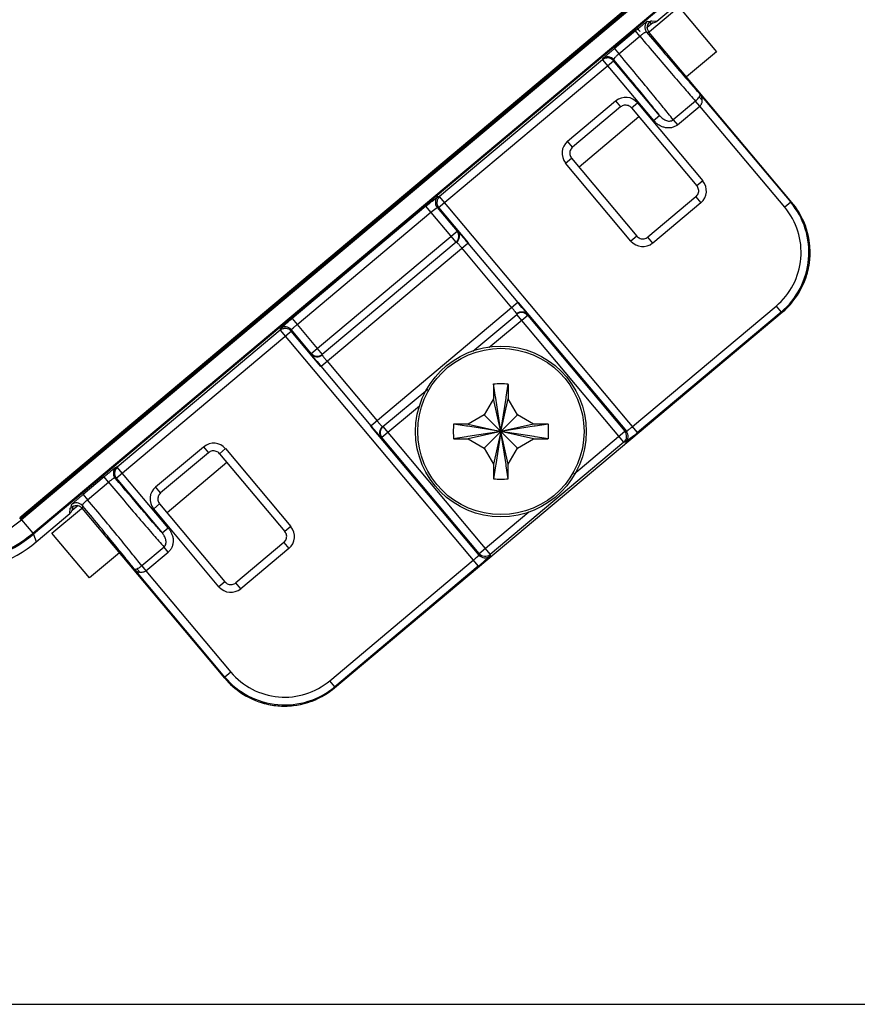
# Model space of a CAD drawing. Header units: inches. Extents: x 0 to 22, y 0 to 17.
# Tile 22 of 26: x 12.2 to 13.3, y 9.9 to 11.1. Entities that reach past the tile are written whole.
import ezdxf

# ---------------------------------------------------------------- set-up
doc = ezdxf.new("R2010")
doc.units = ezdxf.units.IN
doc.header["$LTSCALE"] = 1.21
doc.header["$MEASUREMENT"] = 0
doc.layers.get('0').update_dxf_attribs({"linetype": 'CONTINUOUS'})
doc.layers.add('DIMENSIONS', color=7, linetype='CONTINUOUS')
doc.styles.get("Standard").update_dxf_attribs({"font": 'txt', "width": 0.8})
doc.dimstyles.new('DIMSTYLE_1', dxfattribs={"dimtxt": 0.125, "dimasz": 0.18, "dimexe": 0.18, "dimexo": 0.0625, "dimgap": 0.09, "dimtad": 0, "dimtih": 1, "dimtoh": 1, "dimdec": 3, "dimzin": 4, "dimdsep": 46, "dimtxsty": 'STANDARD', "dimblk": '_FILLED', "dimblk1": '_FILLED', "dimblk2": '_FILLED', "dimcen": 0.09, "dimadec": 0, "dimazin": 0, "dimtp": 0.01, "dimtm": 0.01, "dimtfac": 1, "dimtdec": 3, "dimtofl": 0, "dimtmove": 0, "dimatfit": 3, "dimldrblk": '_FILLED', "dimfxl": 1, "dimtolj": 1, "dimtzin": 4, "dimarcsym": 0})

# ---------------------------------------------------------------- blocks, each defined once
blk = doc.blocks.new('_FILLED')
at = {"color": 0, "linetype": 'BYBLOCK'}
blk.add_solid([(0, 0), (-1, 0.1736), (-1, -0.1736)], dxfattribs=at)
blk = doc.blocks.new('*D6')
at = {"layer": 'DIMENSIONS', "color": 2, "linetype": 'CONTINUOUS'}
for p, q in [((11.3282, 13.3079), (14.8747, 13.308)), ((14.7497, 13.308), (14.7497, 11.7052)), ((14.7498, 9.8524), (14.7497, 11.4552)), ((11.3283, 9.8524), (14.8748, 9.8524))]:
    blk.add_line(p, q, dxfattribs=at)
at = {"layer": 'DIMENSIONS', "color": 2, "linetype": 'CONTINUOUS', "xscale": 0.18, "yscale": 0.18, "zscale": 0.18}
for p, rotation in [((14.7497, 13.308), 90), ((14.7498, 9.8524), 270.0028780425)]:
    blk.add_blockref('_FILLED', p, dxfattribs=dict(at, rotation=rotation))
at = {"layer": 'DIMENSIONS', "color": 2, "linetype": 'CONTINUOUS', "insert": (14.7498, 11.6427), "char_height": 0.125, "width": 1.325, "attachment_point": 2, "line_spacing_factor": 0.9}
blk.add_mtext('3.456{\\Ftxt.shx;\\W1.000000;\\H0.125000; }[87.77]', dxfattribs=at)

msp = doc.modelspace()

# ---------------------------------------------------------------- linework, layer by layer
at = {"color": 7, "linetype": 'CONTINUOUS'}
for p, q in [((13.1615, 11.2621), (12.2254, 10.4765)), ((12.226, 10.4758), (13.1622, 11.2614)), ((13.1633, 11.26), (12.2271, 10.4744)), ((13.1638, 11.2594), (12.2276, 10.4739)), ((12.2421, 10.4566), (13.1783, 11.2422)), ((12.2425, 10.4561), (13.1787, 11.2417)), ((13.1792, 11.2411), (12.243, 10.4555)), ((13.0333, 11.1002), (13.0711, 11.1319)), ((13.0711, 11.1319), (13.1193, 11.0744)), ((13.1193, 11.0744), (13.0809, 11.0422)), ((13.0198, 10.991), (12.943, 10.9265)), ((12.4913, 10.5474), (12.4144, 10.4829)), ((12.2667, 10.4569), (12.3045, 10.4886)), ((12.2276, 10.4739), (12.2254, 10.4765)), ((12.2425, 10.4561), (12.2421, 10.4566)), ((12.2427, 10.4559), (12.2425, 10.4561)), ((12.243, 10.4556), (12.2425, 10.4561)), ((12.315, 10.3995), (12.2667, 10.4569)), ((12.3534, 10.4317), (12.315, 10.3995))]:
    msp.add_line(p, q, dxfattribs=at)
at = {"color": 6, "linetype": 'CONTINUOUS'}
for p, q in [((13.0426, 11.1136), (13.1891, 11.2365)), ((13.0214, 11.1002), (13.0172, 11.1052)), ((13.0378, 11.1114), (13.0306, 11.1054)), ((13.0306, 11.1055), (13.0312, 11.109)), ((13.031, 11.1029), (13.0306, 11.1055)), ((13.0309, 11.1136), (13.0345, 11.1133)), ((13.0353, 11.1113), (13.0327, 11.1115)), ((13.0333, 11.1123), (13.034, 11.113)), ((13.0335, 11.1125), (13.0338, 11.1127)), ((13.0338, 11.1127), (13.034, 11.1129)), ((13.034, 11.113), (13.0345, 11.1133)), ((13.0345, 11.1133), (13.0341, 11.113)), ((13.0341, 11.113), (13.0345, 11.1133)), ((13.0345, 11.1133), (13.0351, 11.1138)), ((13.0345, 11.1133), (13.0347, 11.1134)), ((13.0351, 11.1138), (13.0355, 11.1141)), ((13.0357, 11.1142), (13.0426, 11.1136)), ((13.0153, 11.101), (12.9886, 11.0786)), ((12.9942, 11.0718), (13.021, 11.0943)), ((13.021, 11.0943), (13.0153, 11.101)), ((13.0329, 11.0992), (13.0296, 11.0995)), ((13.216, 10.8811), (13.0329, 11.0992)), ((12.9886, 11.0786), (12.9942, 11.0718)), ((12.9735, 11.0654), (12.9733, 11.0641)), ((12.9855, 11.0646), (12.9832, 11.0658)), ((12.9959, 11.0698), (12.9942, 11.0718)), ((12.7629, 10.8744), (12.9874, 11.0629)), ((12.9733, 11.0641), (12.7641, 10.8885)), ((12.9733, 11.0641), (13.0386, 10.9863)), ((12.9874, 11.0629), (12.9855, 11.0646)), ((12.9874, 11.0629), (12.9875, 11.0642)), ((13.0463, 10.9927), (12.9874, 11.0629)), ((12.9882, 11.0635), (12.9875, 11.0642)), ((13.0981, 11.02), (13.2145, 10.8812)), ((12.9283, 10.9595), (12.9898, 11.0112)), ((12.9963, 11.0035), (12.9347, 10.9518)), ((12.9898, 11.0112), (12.9963, 11.0035)), ((13.0103, 11.0023), (13.018, 11.0087)), ((13.0103, 11.0023), (13.0941, 10.9024)), ((13.018, 11.0087), (13.1018, 10.9088)), ((13.0923, 11.0111), (13.0638, 10.9871)), ((13.0693, 10.9806), (13.0979, 11.0047)), ((13.0979, 11.0046), (13.0923, 11.0111)), ((13.2069, 10.8748), (13.0979, 11.0047)), ((13.0386, 10.9863), (13.0463, 10.9927)), ((13.0638, 10.9871), (13.0693, 10.9806)), ((12.9347, 10.9518), (12.9283, 10.9595)), ((12.9258, 10.9313), (12.9335, 10.9378)), ((13.0096, 10.8315), (12.9258, 10.9313)), ((12.9335, 10.9378), (13.0173, 10.8379)), ((13.1018, 10.9088), (13.0941, 10.9024)), ((12.7545, 10.8827), (12.7621, 10.8887)), ((12.7621, 10.8887), (12.7641, 10.8885)), ((12.7641, 10.8885), (12.7623, 10.8866)), ((13.0181, 10.5859), (12.7641, 10.8885)), ((13.0929, 10.8883), (13.0314, 10.8367)), ((13.0929, 10.8883), (13.0993, 10.8807)), ((12.7466, 10.8761), (12.575, 10.7321)), ((12.7852, 10.8301), (12.7466, 10.8761)), ((13.0993, 10.8807), (13.0378, 10.829)), ((13.2145, 10.8812), (13.2069, 10.8748)), ((12.5814, 10.7244), (12.753, 10.8684)), ((12.753, 10.8684), (12.7597, 10.8738)), ((12.7597, 10.8738), (12.7609, 10.8746)), ((12.7629, 10.8744), (12.7609, 10.8746)), ((12.7609, 10.8746), (12.7865, 10.8441)), ((12.7629, 10.8744), (12.8007, 10.8293)), ((12.5995, 10.6873), (12.7865, 10.8441)), ((13.0173, 10.8379), (13.0096, 10.8315)), ((12.612, 10.671), (12.8003, 10.829)), ((12.7852, 10.8301), (12.6136, 10.686)), ((12.8003, 10.829), (12.8645, 10.7525)), ((13.0378, 10.829), (13.0314, 10.8367)), ((12.8569, 10.746), (12.7927, 10.8226)), ((12.8645, 10.7525), (12.6762, 10.5945)), ((12.8649, 10.7528), (13.0038, 10.5874)), ((12.6294, 10.2583), (13.2037, 10.7402)), ((12.8069, 10.6904), (12.863, 10.7374)), ((13.0006, 10.5734), (12.863, 10.7374)), ((12.8711, 10.7445), (12.8771, 10.7369)), ((13.0117, 10.5935), (13.1958, 10.748)), ((13.2022, 10.7404), (13.0181, 10.5859)), ((13.1958, 10.748), (13.2022, 10.7404)), ((12.575, 10.7321), (12.6136, 10.686)), ((12.8771, 10.7362), (12.8274, 10.6945)), ((12.8771, 10.7362), (13.0018, 10.5875)), ((12.3492, 10.5273), (12.5738, 10.7157)), ((12.5597, 10.717), (12.3505, 10.5414)), ((12.5597, 10.717), (12.5599, 10.719)), ((12.5597, 10.717), (12.8137, 10.4143)), ((12.5738, 10.7157), (12.5718, 10.7175)), ((12.5739, 10.7177), (12.5738, 10.7157)), ((12.6116, 10.6706), (12.5738, 10.7157)), ((12.5995, 10.6873), (12.5739, 10.7177)), ((12.6054, 10.6789), (12.5994, 10.6865)), ((12.6197, 10.6774), (12.6839, 10.6009)), ((12.6762, 10.5945), (12.612, 10.671)), ((12.8359, 10.6313), (12.8332, 10.6482)), ((12.8496, 10.6313), (12.8522, 10.6481)), ((12.6913, 10.5934), (12.7489, 10.6417)), ((12.8332, 10.6475), (12.8332, 10.6292)), ((12.8522, 10.6475), (12.8522, 10.6292)), ((12.8332, 10.6292), (12.8213, 10.6086)), ((12.8427, 10.5872), (12.8332, 10.6292)), ((12.8361, 10.6298), (12.8359, 10.6313)), ((12.8427, 10.5872), (12.8361, 10.6298)), ((12.8427, 10.5872), (12.8494, 10.6298)), ((12.8427, 10.5872), (12.8522, 10.6292)), ((12.8494, 10.6298), (12.8496, 10.6313)), ((12.8641, 10.6086), (12.8522, 10.6292)), ((12.7384, 10.6198), (12.6901, 10.5793)), ((12.8213, 10.6086), (12.8007, 10.5967)), ((12.8427, 10.5872), (12.8213, 10.6086)), ((12.8641, 10.6086), (12.8427, 10.5872)), ((12.8847, 10.5967), (12.8641, 10.6086)), ((12.8147, 10.4287), (12.6758, 10.5941)), ((12.6913, 10.5934), (12.8289, 10.4294)), ((12.7987, 10.5941), (12.7819, 10.5967)), ((12.8007, 10.5967), (12.7825, 10.5967)), ((12.8002, 10.5939), (12.7987, 10.5941)), ((12.8427, 10.5872), (12.8002, 10.5939)), ((12.8427, 10.5872), (12.8002, 10.5806)), ((12.8007, 10.5967), (12.8427, 10.5872)), ((12.8427, 10.5872), (12.8007, 10.5777)), ((12.8427, 10.5872), (12.8213, 10.5658)), ((12.8427, 10.5872), (12.8332, 10.5452)), ((12.8427, 10.5872), (12.8361, 10.5447)), ((12.8847, 10.5967), (12.8427, 10.5872)), ((12.8853, 10.5939), (12.8427, 10.5872)), ((12.8847, 10.5777), (12.8427, 10.5872)), ((12.8853, 10.5806), (12.8427, 10.5872)), ((12.8641, 10.5658), (12.8427, 10.5872)), ((12.8522, 10.5452), (12.8427, 10.5872)), ((12.8494, 10.5447), (12.8427, 10.5872)), ((12.903, 10.5967), (12.8847, 10.5967)), ((12.8867, 10.5941), (12.8853, 10.5939)), ((12.9036, 10.5967), (12.8867, 10.5941)), ((12.9362, 10.5325), (13.0018, 10.5875)), ((13.0018, 10.5875), (13.0038, 10.5874)), ((12.8148, 10.4306), (12.6901, 10.5793)), ((12.7987, 10.5804), (12.7817, 10.5777)), ((12.7825, 10.5777), (12.8007, 10.5777)), ((12.8002, 10.5806), (12.7987, 10.5804)), ((12.8007, 10.5777), (12.8213, 10.5658)), ((13.0006, 10.5734), (12.8289, 10.4294)), ((12.8641, 10.5658), (12.8847, 10.5777)), ((12.8847, 10.5777), (12.903, 10.5777)), ((12.8867, 10.5804), (12.8853, 10.5806)), ((12.9037, 10.5777), (12.8867, 10.5804)), ((13.0025, 10.5733), (13.0006, 10.5734)), ((13.0102, 10.5793), (13.0025, 10.5733)), ((12.3997, 10.516), (12.4613, 10.5676)), ((12.4677, 10.56), (12.4061, 10.5083)), ((12.4613, 10.5676), (12.4677, 10.56)), ((12.4818, 10.5587), (12.4894, 10.5652)), ((12.4894, 10.5652), (12.5732, 10.4653)), ((12.8213, 10.5658), (12.8332, 10.5452)), ((12.8522, 10.5452), (12.8641, 10.5658)), ((12.4818, 10.5587), (12.5656, 10.4589)), ((12.3505, 10.5414), (12.3487, 10.5395)), ((12.3505, 10.5414), (12.3491, 10.5415)), ((12.4158, 10.4636), (12.3505, 10.5414)), ((12.8332, 10.5452), (12.8332, 10.527)), ((12.8359, 10.5432), (12.8333, 10.5264)), ((12.8361, 10.5447), (12.8359, 10.5432)), ((12.8496, 10.5433), (12.8494, 10.5447)), ((12.8522, 10.5264), (12.8496, 10.5433)), ((12.8522, 10.527), (12.8522, 10.5452)), ((12.3336, 10.5289), (12.3068, 10.5065)), ((12.3125, 10.4997), (12.3392, 10.5222)), ((12.3392, 10.5222), (12.3336, 10.5289)), ((12.3392, 10.5222), (12.3409, 10.5202)), ((12.3479, 10.5274), (12.3492, 10.5273)), ((12.3485, 10.5267), (12.3479, 10.5274)), ((12.3492, 10.5273), (12.4081, 10.4572)), ((12.4061, 10.5083), (12.3997, 10.516)), ((12.3068, 10.5065), (12.3125, 10.4997)), ((12.2897, 10.4818), (12.2903, 10.4887)), ((12.2903, 10.4887), (12.2914, 10.4897)), ((12.2912, 10.4896), (12.2917, 10.49)), ((12.2914, 10.4897), (12.2917, 10.4933)), ((12.2914, 10.4897), (12.2917, 10.49)), ((12.3002, 10.4924), (12.2925, 10.486)), ((12.2934, 10.4912), (12.2932, 10.4886)), ((12.3058, 10.4921), (12.3055, 10.4888)), ((12.4885, 10.2707), (12.3055, 10.4888)), ((12.3973, 10.4878), (12.4049, 10.4942)), ((12.481, 10.3879), (12.3973, 10.4878)), ((12.4049, 10.4942), (12.4887, 10.3944)), ((12.8148, 10.4306), (12.8786, 10.4841)), ((12.2276, 10.4739), (12.2421, 10.4566)), ((12.2466, 10.4456), (12.2897, 10.4818)), ((12.2897, 10.4818), (12.2914, 10.4837)), ((12.4081, 10.4572), (12.4158, 10.4636)), ((12.5732, 10.4653), (12.5656, 10.4589)), ((12.2429, 10.4556), (12.2402, 10.4533)), ((12.2431, 10.4555), (12.2466, 10.4456)), ((12.4106, 10.439), (12.382, 10.415)), ((12.416, 10.4325), (12.4106, 10.439)), ((12.5644, 10.4448), (12.5028, 10.3931)), ((12.5708, 10.4371), (12.5092, 10.3855)), ((12.5644, 10.4448), (12.5708, 10.4371)), ((12.3874, 10.4084), (12.416, 10.4325)), ((12.6231, 10.2675), (12.8072, 10.422)), ((12.8147, 10.4287), (12.8148, 10.4306)), ((12.8289, 10.4294), (12.8288, 10.4274)), ((12.4887, 10.2721), (12.3723, 10.4109)), ((12.382, 10.415), (12.3874, 10.4084)), ((12.3874, 10.4084), (12.4963, 10.2786)), ((12.8137, 10.4143), (12.6295, 10.2598)), ((12.4887, 10.3944), (12.481, 10.3879)), ((12.5092, 10.3855), (12.5028, 10.3931)), ((12.4963, 10.2786), (12.4887, 10.2721)), ((12.6295, 10.2598), (12.6231, 10.2675))]:
    msp.add_line(p, q, dxfattribs=at)
msp.add_lwpolyline([(13.0312, 11.109), (13.0324, 11.1112), (13.0335, 11.1125)], dxfattribs=at)
for radius in [0.1095, 0.1067]:
    msp.add_circle((12.8427, 10.5872), radius, dxfattribs=at)
for centre, radius, start, end in [((13.0373, 11.106), 0.01, 130.0192, 219.9835), ((13.0406, 11.1057), 0.01, 195.9035, 219.9818), ((13.0362, 11.1212), 0.00997, 258.7875, 280.6157), ((13.0294, 11.1218), 0.00988, 300.8756, 309.9454), ((12.9799, 11.0578), 0.01, 40.0203, 129.9855), ((13.0029, 10.996), 0.0198, 40.0113, 129.9174), ((12.941, 10.9444), 0.0198, 130.0098, 219.9433), ((13.0866, 10.8958), 0.0198, 310.0098, 39.9433), ((12.7686, 10.881), 0.01, 130.0203, 219.9855), ((13.4197, 10.0741), 1.047, 129.4417, 130.0059), ((13.1379, 10.817), 0.1, 310, 40.0027), ((13.1394, 10.8168), 0.1, 309.9971, 40.0057), ((13.139, 10.8166), 0.1005, 23.3699, 39.9588), ((13.1379, 10.817), 0.09, 309.9967, 40.0062), ((13.1399, 10.817), 0.0995, 18.0354, 23.3577), ((12.7788, 10.8377), 0.01, 310.0191, 39.9835), ((12.7795, 10.8377), 0.01, 310.0171, 39.9824), ((11.9811, 10.1417), 1.0694, 39.9953, 40.3936), ((13.0247, 10.8442), 0.0198, 220.0113, 309.9174), ((13.1397, 10.8169), 0.0997, 0.4096, 6.5652), ((13.1389, 10.8169), 0.1005, 349.6109, 0.4067), ((13.1397, 10.8167), 0.0997, 343.4519, 349.6079), ((13.139, 10.8171), 0.1005, 310.0439, 326.639), ((13.1399, 10.8166), 0.0994, 326.6513, 331.9714), ((12.0588, 10.0762), 1.0519, 39.4426, 40.0042), ((12.8695, 10.7305), 0.01, 40.0172, 129.9824), ((12.8694, 10.7297), 0.01, 40.0192, 129.9834), ((13.2574, 9.9186), 1.0619, 129.9935, 130.3947), ((12.5659, 10.7095), 0.00974, 124.2033, 129.9622), ((12.5663, 10.7113), 0.01, 40.0203, 129.9855), ((12.6071, 10.6929), 0.01, 220.0171, 309.9824), ((12.6072, 10.6937), 0.01, 220.0192, 309.9835), ((13.4191, 11.3482), 1.0536, 219.4435, 220.0042), ((12.8427, 10.3463), 0.3019, 88.2046, 91.7981), ((13.4968, 11.2829), 1.0711, 219.9953, 220.393), ((12.697, 10.5858), 0.01, 130.0171, 219.9824), ((12.6978, 10.5857), 0.01, 130.0192, 219.9834), ((13.0845, 10.5872), 0.3028, 178.2055, 181.7972), ((12.601, 10.5872), 0.3028, 358.2055, 1.7972), ((12.9941, 10.5811), 0.01, 310.0192, 39.9834), ((12.9961, 10.5809), 0.01, 310.0172, 39.9824), ((12.343, 11.3903), 1.0501, 309.4426, 310.0051), ((12.4743, 10.5524), 0.0198, 40.0098, 129.9433), ((12.3555, 10.5339), 0.01, 130.0192, 219.9835), ((12.3569, 10.5337), 0.00999, 145.0352, 220.0136), ((12.8427, 10.8281), 0.3019, 268.2044, 271.7983), ((12.4124, 10.5008), 0.0198, 130.0098, 219.9433), ((12.2981, 10.4857), 0.01, 40.0192, 129.9835), ((12.2833, 10.4894), 0.01, 347.3189, 354.9651), ((12.2978, 10.4824), 0.01, 39.9896, 64.0668), ((12.1338, 10.5857), 0.146, 270.0068, 309.9944), ((12.5581, 10.4523), 0.0198, 310.0098, 39.9433), ((12.1338, 10.5857), 0.1686, 270.0073, 309.996), ((12.1338, 10.5856), 0.17, 269.9993, 310.0065), ((12.1374, 10.5758), 0.17, 269.9994, 310.0033), ((12.8223, 10.4351), 0.01, 220.0171, 309.9824), ((12.8225, 10.4371), 0.01, 220.0192, 309.9834), ((12.1342, 11.2243), 1.0572, 309.9928, 310.3989), ((12.4962, 10.4007), 0.0198, 220.0098, 309.9433), ((12.5655, 10.3353), 0.1005, 220.0437, 236.6338), ((12.5651, 10.3349), 0.1, 219.9968, 310.0056), ((12.5653, 10.3364), 0.1, 220, 310.0027), ((12.5653, 10.3364), 0.09, 219.9972, 310.0055), ((12.5649, 10.3354), 0.1005, 293.3593, 309.9587), ((12.5649, 10.3345), 0.0995, 236.6461, 241.9676), ((12.565, 10.3346), 0.0997, 253.4428, 259.601), ((12.5652, 10.3354), 0.1005, 259.6039, 270.3883), ((12.5652, 10.3346), 0.0997, 270.3913, 276.5502), ((12.5653, 10.3344), 0.0994, 288.0213, 293.347)]:
    msp.add_arc(centre, radius, start, end, dxfattribs=at)
for points, knots in [([(13.0153, 11.101), (13.0163, 11.1019), (13.0183, 11.1035), (13.0211, 11.1058), (13.0234, 11.1077), (13.025, 11.109), (13.0261, 11.11), (13.0272, 11.1108), (13.0281, 11.1115), (13.0289, 11.1121), (13.0295, 11.1127), (13.03, 11.113), (13.0303, 11.1132), (13.0305, 11.1134), (13.0306, 11.1135), (13.0307, 11.1136), (13.0308, 11.1136), (13.0309, 11.1136), (13.0309, 11.1136)], [0, 0, 0, 0, 0.19342, 0.38012, 0.551923, 0.630252, 0.702555, 0.768141, 0.826467, 0.877024, 0.919303, 0.952859, 0.966309, 0.977528, 0.986505, 0.993235, 0.997719, 1, 1, 1, 1]), ([(13.031, 11.1029), (13.0308, 11.1036), (13.0306, 11.105), (13.0306, 11.1064), (13.0307, 11.1071)], [0, 0, 0, 0, 0.507534, 1, 1, 1, 1]), ([(13.0307, 11.1071), (13.0308, 11.1078), (13.0311, 11.1088), (13.0317, 11.1101), (13.0322, 11.111), (13.0328, 11.1117), (13.0331, 11.1121), (13.0333, 11.1123)], [0, 0, 0, 0, 0.335233, 0.550877, 0.730049, 0.877099, 1, 1, 1, 1]), ([(13.038, 11.1114), (13.0389, 11.1116), (13.0405, 11.1121), (13.042, 11.113), (13.0426, 11.1136)], [0, 0, 0, 0, 0.501601, 1, 1, 1, 1]), ([(13.0296, 11.0995), (13.0296, 11.0996), (13.0295, 11.0996), (13.0293, 11.0997), (13.029, 11.0996), (13.0286, 11.0995), (13.0282, 11.0993), (13.0276, 11.099), (13.0266, 11.0985), (13.0254, 11.0976), (13.024, 11.0966), (13.0225, 11.0955), (13.0215, 11.0947), (13.021, 11.0943)], [0, 0, 0, 0, 0.017264, 0.038479, 0.065847, 0.100299, 0.142204, 0.191683, 0.312355, 0.458905, 0.627193, 0.810501, 1, 1, 1, 1]), ([(13.021, 11.0943), (13.028, 11.086), (13.0415, 11.07), (13.0607, 11.0475), (13.0775, 11.028), (13.0877, 11.0162), (13.0923, 11.011)], [0, 0, 0, 0, 0.297378, 0.57216, 0.810305, 1, 1, 1, 1]), ([(13.0296, 11.0995), (13.0366, 11.0913), (13.0498, 11.0757), (13.0685, 11.0539), (13.0825, 11.0377), (13.092, 11.0268), (13.0962, 11.0221), (13.0981, 11.02)], [0, 0, 0, 0, 0.30656, 0.585511, 0.821076, 0.91838, 1, 1, 1, 1]), ([(12.9735, 11.0654), (12.9735, 11.0654), (12.9735, 11.0655), (12.9735, 11.0656), (12.9736, 11.0656), (12.9738, 11.0658), (12.9739, 11.0659), (12.9742, 11.0662), (12.9746, 11.0666), (12.9753, 11.0672), (12.976, 11.0678), (12.9769, 11.0686), (12.9779, 11.0695), (12.979, 11.0704), (12.9806, 11.0718), (12.9828, 11.0737), (12.9856, 11.0761), (12.9876, 11.0777), (12.9886, 11.0786)], [0, 0, 0, 0, 0.002294, 0.006786, 0.013519, 0.022495, 0.03371, 0.047156, 0.0807, 0.122974, 0.173534, 0.231864, 0.297453, 0.369755, 0.448081, 0.619877, 0.806575, 1, 1, 1, 1]), ([(12.9832, 11.0658), (12.9824, 11.0661), (12.9806, 11.0665), (12.978, 11.0664), (12.9755, 11.0656), (12.974, 11.0647), (12.9733, 11.0641)], [0, 0, 0, 0, 0.250046, 0.500092, 0.750876, 1, 1, 1, 1]), ([(12.9942, 11.0718), (12.9937, 11.0714), (12.9928, 11.0705), (12.9914, 11.0693), (12.9902, 11.0681), (12.9891, 11.067), (12.9884, 11.0662), (12.988, 11.0656), (12.9878, 11.0652), (12.9876, 11.0649), (12.9875, 11.0646), (12.9875, 11.0644), (12.9875, 11.0642), (12.9875, 11.0642)], [0, 0, 0, 0, 0.189501, 0.372816, 0.541114, 0.687666, 0.808336, 0.857814, 0.899717, 0.934164, 0.961527, 0.982737, 1, 1, 1, 1]), ([(13.0638, 10.9871), (13.0596, 10.9924), (13.05, 11.0043), (13.0341, 11.0237), (13.0157, 11.046), (13.0027, 11.0617), (12.9959, 11.0698)], [0, 0, 0, 0, 0.189978, 0.427891, 0.702347, 1, 1, 1, 1]), ([(13.0463, 10.9927), (13.0425, 10.9975), (13.034, 11.008), (13.0146, 11.0316), (12.9991, 11.0504), (12.9882, 11.0635)], [0, 0, 0, 0, 0.201502, 0.44162, 1, 1, 1, 1]), ([(13.0923, 11.011), (13.0929, 11.0115), (13.094, 11.0125), (13.0957, 11.0143), (13.0968, 11.0157), (13.0974, 11.0166)], [0, 0, 0, 0, 0.302034, 0.576747, 1, 1, 1, 1]), ([(13.0974, 11.0166), (13.0976, 11.017), (13.098, 11.0177), (13.0983, 11.0185), (13.0983, 11.0191), (13.0983, 11.0195), (13.0982, 11.0198), (13.0981, 11.02)], [0, 0, 0, 0, 0.355978, 0.636094, 0.750036, 0.846966, 1, 1, 1, 1]), ([(13.1011, 11.0123), (13.1007, 11.0126), (13.0992, 11.0138), (13.0979, 11.0153), (13.0974, 11.0166)], [0, 0, 0, 0, 0.272601, 1, 1, 1, 1]), ([(13.1011, 11.0123), (13.1011, 11.013), (13.1009, 11.0144), (13.1003, 11.0165), (13.0993, 11.0183), (13.0985, 11.0194), (13.0981, 11.02)], [0, 0, 0, 0, 0.259298, 0.507947, 0.752695, 1, 1, 1, 1]), ([(13.0061, 11.0052), (13.0053, 11.0055), (13.0036, 11.0059), (13.0009, 11.0058), (12.9984, 11.005), (12.9969, 11.0041), (12.9963, 11.0035)], [0, 0, 0, 0, 0.250052, 0.5001, 0.750879, 1, 1, 1, 1]), ([(13.0103, 11.0023), (13.0098, 11.0029), (13.0085, 11.0041), (13.0069, 11.0049), (13.0061, 11.0052)], [0, 0, 0, 0, 0.498337, 1, 1, 1, 1]), ([(13.0979, 11.0047), (13.0985, 11.0052), (13.0992, 11.006), (13.1, 11.0073), (13.1006, 11.0086), (13.1011, 11.0103), (13.1011, 11.0117), (13.1011, 11.0123)], [0, 0, 0, 0, 0.269271, 0.400375, 0.527527, 0.770279, 1, 1, 1, 1]), ([(13.0463, 10.9927), (13.0474, 10.9914), (13.0491, 10.9897), (13.0518, 10.9877), (13.054, 10.9865), (13.0564, 10.9856), (13.059, 10.9853), (13.0616, 10.9857), (13.0631, 10.9866), (13.0638, 10.9871)], [0, 0, 0, 0, 0.24379, 0.366708, 0.490188, 0.615294, 0.741654, 0.870541, 1, 1, 1, 1]), ([(13.0693, 10.9806), (13.0682, 10.9797), (13.0657, 10.9781), (13.0616, 10.9768), (13.0572, 10.9764), (13.0529, 10.977), (13.0488, 10.9784), (13.045, 10.9805), (13.0416, 10.9831), (13.0396, 10.9852), (13.0386, 10.9863)], [0, 0, 0, 0, 0.124822, 0.250141, 0.375163, 0.500232, 0.625289, 0.750259, 0.875179, 1, 1, 1, 1]), ([(12.9347, 10.9518), (12.934, 10.9513), (12.9329, 10.95), (12.932, 10.9484), (12.9317, 10.9476)], [0, 0, 0, 0, 0.498337, 1, 1, 1, 1]), ([(12.9317, 10.9476), (12.9314, 10.9468), (12.9311, 10.9451), (12.9312, 10.9424), (12.932, 10.9399), (12.9329, 10.9384), (12.9335, 10.9378)], [0, 0, 0, 0, 0.250052, 0.5001, 0.750879, 1, 1, 1, 1]), ([(13.0959, 10.8926), (13.0962, 10.8934), (13.0966, 10.8951), (13.0964, 10.8977), (13.0956, 10.9003), (13.0947, 10.9017), (13.0941, 10.9024)], [0, 0, 0, 0, 0.250052, 0.5001, 0.750879, 1, 1, 1, 1]), ([(13.0929, 10.8883), (13.0936, 10.8889), (13.0948, 10.8902), (13.0956, 10.8918), (13.0959, 10.8926)], [0, 0, 0, 0, 0.498337, 1, 1, 1, 1]), ([(12.7623, 10.8866), (12.762, 10.886), (12.7613, 10.8849), (12.7605, 10.8824), (12.7605, 10.8804), (12.7607, 10.8791)], [0, 0, 0, 0, 0.251152, 0.501794, 1, 1, 1, 1]), ([(12.7607, 10.8791), (12.7609, 10.8782), (12.7614, 10.8766), (12.7623, 10.8751), (12.7629, 10.8744)], [0, 0, 0, 0, 0.50165, 1, 1, 1, 1]), ([(12.7872, 10.8441), (12.7872, 10.8441), (12.7872, 10.8441), (12.7873, 10.844), (12.7873, 10.844), (12.7875, 10.8439), (12.7876, 10.8437), (12.7879, 10.8434), (12.7883, 10.843), (12.7887, 10.8426), (12.7891, 10.8421), (12.7899, 10.8412), (12.7909, 10.84), (12.7923, 10.8384), (12.7939, 10.8366), (12.795, 10.8353), (12.7955, 10.8347)], [0, 0, 0, 0, 0.002323, 0.006679, 0.013125, 0.021664, 0.044981, 0.076532, 0.116196, 0.163831, 0.219149, 0.281793, 0.427634, 0.598429, 0.790562, 1, 1, 1, 1]), ([(13.0173, 10.8379), (13.0178, 10.8372), (13.0191, 10.836), (13.0207, 10.8352), (13.0215, 10.8349)], [0, 0, 0, 0, 0.498337, 1, 1, 1, 1]), ([(12.7927, 10.8226), (12.7923, 10.823), (12.7914, 10.824), (12.7902, 10.8254), (12.7891, 10.8267), (12.7883, 10.8277), (12.7877, 10.8283), (12.7873, 10.8288), (12.7869, 10.8291), (12.7866, 10.8294), (12.7864, 10.8297), (12.7862, 10.8298), (12.7861, 10.8299), (12.786, 10.83), (12.786, 10.83), (12.786, 10.83)], [0, 0, 0, 0, 0.191653, 0.377577, 0.549357, 0.699891, 0.7656, 0.824122, 0.874851, 0.917312, 0.951233, 0.976375, 0.992553, 0.997295, 1, 1, 1, 1]), ([(13.0215, 10.8349), (13.0223, 10.8346), (13.0241, 10.8342), (13.0267, 10.8344), (13.0292, 10.8352), (13.0307, 10.8361), (13.0314, 10.8367)], [0, 0, 0, 0, 0.250052, 0.5001, 0.750879, 1, 1, 1, 1]), ([(12.863, 10.7382), (12.863, 10.7382), (12.863, 10.7382), (12.863, 10.7383), (12.8629, 10.7384), (12.8628, 10.7386), (12.8626, 10.7389), (12.8623, 10.7392), (12.862, 10.7396), (12.8617, 10.7401), (12.8611, 10.7408), (12.8603, 10.7418), (12.8593, 10.7432), (12.8581, 10.7446), (12.8573, 10.7455), (12.8569, 10.746)], [0, 0, 0, 0, 0.002705, 0.007448, 0.023629, 0.048776, 0.082702, 0.125166, 0.175899, 0.234425, 0.300136, 0.450672, 0.62244, 0.808353, 1, 1, 1, 1]), ([(12.5599, 10.719), (12.5599, 10.719), (12.5599, 10.719), (12.5599, 10.719), (12.56, 10.7191), (12.5601, 10.7192), (12.5603, 10.7194), (12.5605, 10.7197), (12.5609, 10.72), (12.5614, 10.7204), (12.5619, 10.7209), (12.5627, 10.7216), (12.5639, 10.7227), (12.5655, 10.724), (12.5673, 10.7256), (12.5686, 10.7267), (12.5693, 10.7273)], [0, 0, 0, 0, 0.002388, 0.006789, 0.01326, 0.021806, 0.045098, 0.076592, 0.116197, 0.163793, 0.219097, 0.281745, 0.427618, 0.598433, 0.790566, 1, 1, 1, 1]), ([(12.5739, 10.7177), (12.5739, 10.7177), (12.5739, 10.7178), (12.574, 10.7178), (12.5741, 10.7179), (12.5743, 10.7181), (12.5745, 10.7184), (12.5748, 10.7187), (12.5752, 10.719), (12.5756, 10.7194), (12.5763, 10.72), (12.5773, 10.7209), (12.5785, 10.722), (12.5799, 10.7232), (12.5809, 10.724), (12.5814, 10.7244)], [0, 0, 0, 0, 0.002708, 0.007456, 0.023645, 0.048799, 0.08273, 0.125198, 0.175934, 0.234461, 0.300174, 0.450706, 0.622465, 0.808367, 1, 1, 1, 1]), ([(12.5718, 10.7175), (12.571, 10.7181), (12.5692, 10.719), (12.5667, 10.7194), (12.5646, 10.7193), (12.5627, 10.7188), (12.5613, 10.7181), (12.5605, 10.7176)], [0, 0, 0, 0, 0.250205, 0.499654, 0.624791, 0.750218, 1, 1, 1, 1]), ([(12.6135, 10.6853), (12.6135, 10.6853), (12.6135, 10.6852), (12.6136, 10.6852), (12.6136, 10.685), (12.6138, 10.6848), (12.614, 10.6846), (12.6142, 10.6842), (12.6145, 10.6838), (12.6149, 10.6833), (12.6154, 10.6826), (12.6162, 10.6816), (12.6173, 10.6803), (12.6185, 10.6789), (12.6193, 10.6779), (12.6197, 10.6774)], [0, 0, 0, 0, 0.002703, 0.007445, 0.023623, 0.048767, 0.082691, 0.125153, 0.175885, 0.23441, 0.300122, 0.450658, 0.62243, 0.808347, 1, 1, 1, 1]), ([(12.6839, 10.6009), (12.6843, 10.6004), (12.6851, 10.5994), (12.6863, 10.598), (12.6874, 10.5968), (12.6883, 10.5958), (12.6889, 10.5951), (12.6893, 10.5947), (12.6896, 10.5943), (12.6899, 10.594), (12.6902, 10.5938), (12.6904, 10.5936), (12.6905, 10.5935), (12.6906, 10.5935), (12.6906, 10.5934), (12.6906, 10.5934)], [0, 0, 0, 0, 0.191648, 0.377569, 0.549347, 0.699881, 0.765589, 0.824112, 0.874843, 0.917305, 0.951228, 0.976372, 0.992552, 0.997295, 1, 1, 1, 1]), ([(12.6894, 10.5794), (12.6893, 10.5794), (12.6893, 10.5794), (12.6893, 10.5794), (12.6892, 10.5795), (12.6891, 10.5796), (12.6889, 10.5798), (12.6886, 10.5801), (12.6883, 10.5804), (12.6879, 10.5809), (12.6874, 10.5814), (12.6867, 10.5822), (12.6857, 10.5834), (12.6843, 10.585), (12.6827, 10.5868), (12.6816, 10.5881), (12.681, 10.5888)], [0, 0, 0, 0, 0.002324, 0.006681, 0.013129, 0.021668, 0.044989, 0.076541, 0.116207, 0.163843, 0.219162, 0.281806, 0.427647, 0.598439, 0.790568, 1, 1, 1, 1]), ([(13.0038, 10.5874), (13.0038, 10.5873), (13.0038, 10.5874), (13.0039, 10.5874), (13.004, 10.5875), (13.0042, 10.5876), (13.0045, 10.5878), (13.0049, 10.588), (13.0053, 10.5883), (13.0057, 10.5887), (13.0064, 10.5893), (13.0075, 10.5901), (13.0088, 10.5911), (13.0102, 10.5923), (13.0112, 10.5931), (13.0117, 10.5935)], [0, 0, 0, 0, 0.002709, 0.007458, 0.023649, 0.048805, 0.082737, 0.125207, 0.175943, 0.234472, 0.300184, 0.450715, 0.622473, 0.808371, 1, 1, 1, 1]), ([(12.4775, 10.5617), (12.4767, 10.562), (12.475, 10.5624), (12.4724, 10.5623), (12.4699, 10.5615), (12.4684, 10.5605), (12.4677, 10.56)], [0, 0, 0, 0, 0.250052, 0.5001, 0.750879, 1, 1, 1, 1]), ([(12.4818, 10.5587), (12.4812, 10.5594), (12.4799, 10.5606), (12.4784, 10.5614), (12.4775, 10.5617)], [0, 0, 0, 0, 0.498337, 1, 1, 1, 1]), ([(12.3336, 10.5289), (12.3346, 10.5298), (12.3365, 10.5314), (12.3393, 10.5337), (12.3416, 10.5356), (12.3433, 10.537), (12.3444, 10.5379), (12.3454, 10.5387), (12.3463, 10.5394), (12.3471, 10.54), (12.3478, 10.5406), (12.3482, 10.5409), (12.3485, 10.5411), (12.3487, 10.5413), (12.3489, 10.5414), (12.349, 10.5415), (12.3491, 10.5415), (12.3491, 10.5415), (12.3491, 10.5415)], [0, 0, 0, 0, 0.193422, 0.380125, 0.551927, 0.630255, 0.702557, 0.768142, 0.826468, 0.877025, 0.919304, 0.952859, 0.966309, 0.977528, 0.986505, 0.993235, 0.997719, 1, 1, 1, 1]), ([(12.3479, 10.5274), (12.3478, 10.5275), (12.3477, 10.5275), (12.3475, 10.5276), (12.3472, 10.5275), (12.3469, 10.5274), (12.3465, 10.5272), (12.3458, 10.5269), (12.3449, 10.5264), (12.3436, 10.5255), (12.3422, 10.5245), (12.3407, 10.5234), (12.3397, 10.5226), (12.3392, 10.5222)], [0, 0, 0, 0, 0.017257, 0.038469, 0.065837, 0.10029, 0.142197, 0.191678, 0.312354, 0.458908, 0.627199, 0.810505, 1, 1, 1, 1]), ([(12.4081, 10.4572), (12.404, 10.4618), (12.3952, 10.4719), (12.3753, 10.4951), (12.3595, 10.5137), (12.3485, 10.5267)], [0, 0, 0, 0, 0.201623, 0.44155, 1, 1, 1, 1]), ([(12.3409, 10.5202), (12.3477, 10.5121), (12.3609, 10.4965), (12.3797, 10.4745), (12.396, 10.4555), (12.4061, 10.444), (12.4106, 10.439)], [0, 0, 0, 0, 0.297653, 0.572109, 0.810022, 1, 1, 1, 1]), ([(12.2917, 10.4933), (12.2917, 10.4933), (12.2917, 10.4934), (12.2918, 10.4935), (12.2919, 10.4936), (12.292, 10.4937), (12.2922, 10.4938), (12.2924, 10.4941), (12.2929, 10.4945), (12.2935, 10.4951), (12.2943, 10.4957), (12.2951, 10.4965), (12.2961, 10.4974), (12.2972, 10.4983), (12.2988, 10.4997), (12.3011, 10.5016), (12.3039, 10.504), (12.3058, 10.5056), (12.3068, 10.5065)], [0, 0, 0, 0, 0.002294, 0.006786, 0.013519, 0.022496, 0.033711, 0.047156, 0.080701, 0.122975, 0.173535, 0.231866, 0.297455, 0.369758, 0.448086, 0.619883, 0.806577, 1, 1, 1, 1]), ([(12.3125, 10.4997), (12.312, 10.4993), (12.311, 10.4984), (12.3096, 10.4972), (12.3084, 10.496), (12.3074, 10.4949), (12.3067, 10.4941), (12.3062, 10.4935), (12.306, 10.4931), (12.3058, 10.4928), (12.3057, 10.4925), (12.3057, 10.4923), (12.3057, 10.4921), (12.3058, 10.4921)], [0, 0, 0, 0, 0.189503, 0.372818, 0.541115, 0.687664, 0.808331, 0.857808, 0.899709, 0.934156, 0.961519, 0.982732, 1, 1, 1, 1]), ([(12.382, 10.415), (12.3777, 10.4204), (12.3679, 10.4326), (12.3517, 10.4525), (12.3328, 10.4753), (12.3194, 10.4914), (12.3125, 10.4997)], [0, 0, 0, 0, 0.189695, 0.427841, 0.702622, 1, 1, 1, 1]), ([(12.4032, 10.5041), (12.4029, 10.5032), (12.4025, 10.5015), (12.4026, 10.4989), (12.4034, 10.4964), (12.4044, 10.4949), (12.4049, 10.4942)], [0, 0, 0, 0, 0.250052, 0.5001, 0.750879, 1, 1, 1, 1]), ([(12.4061, 10.5083), (12.4055, 10.5078), (12.4043, 10.5064), (12.4035, 10.5049), (12.4032, 10.5041)], [0, 0, 0, 0, 0.498337, 1, 1, 1, 1]), ([(12.2914, 10.4897), (12.2915, 10.4899), (12.2919, 10.4902), (12.2926, 10.4907), (12.2935, 10.4913), (12.2943, 10.4917), (12.2948, 10.4918)], [0, 0, 0, 0, 0.154869, 0.366788, 0.639578, 1, 1, 1, 1]), ([(12.2914, 10.4837), (12.2918, 10.4842), (12.2925, 10.4853), (12.2929, 10.4866), (12.293, 10.4872)], [0, 0, 0, 0, 0.500476, 1, 1, 1, 1]), ([(12.2948, 10.4918), (12.295, 10.4919), (12.2961, 10.4922), (12.2973, 10.4924), (12.2982, 10.4924)], [0, 0, 0, 0, 0.218208, 1, 1, 1, 1]), ([(12.2982, 10.4924), (12.2988, 10.4923), (12.3002, 10.4921), (12.3016, 10.4917), (12.3022, 10.4914)], [0, 0, 0, 0, 0.492792, 1, 1, 1, 1]), ([(12.3723, 10.4109), (12.3705, 10.4131), (12.3666, 10.418), (12.3575, 10.4293), (12.344, 10.4459), (12.3258, 10.4681), (12.3127, 10.4839), (12.3058, 10.4921)], [0, 0, 0, 0, 0.081619, 0.178925, 0.414489, 0.69344, 1, 1, 1, 1]), ([(12.4158, 10.4636), (12.4166, 10.4625), (12.4183, 10.4601), (12.4204, 10.4563), (12.4218, 10.4522), (12.4224, 10.4479), (12.4222, 10.4436), (12.4211, 10.4394), (12.4191, 10.4355), (12.4171, 10.4334), (12.416, 10.4325)], [0, 0, 0, 0, 0.12482, 0.249741, 0.374711, 0.499769, 0.624836, 0.749859, 0.875179, 1, 1, 1, 1]), ([(12.5673, 10.449), (12.5676, 10.4499), (12.568, 10.4516), (12.5679, 10.4542), (12.5671, 10.4567), (12.5661, 10.4582), (12.5656, 10.4589)], [0, 0, 0, 0, 0.250052, 0.5001, 0.750879, 1, 1, 1, 1]), ([(12.4106, 10.439), (12.4112, 10.4395), (12.4123, 10.4409), (12.4132, 10.4434), (12.4133, 10.446), (12.4129, 10.4485), (12.4121, 10.4509), (12.4106, 10.4539), (12.4092, 10.4559), (12.4081, 10.4572)], [0, 0, 0, 0, 0.129459, 0.258347, 0.384707, 0.509813, 0.633293, 0.75621, 1, 1, 1, 1]), ([(12.5644, 10.4448), (12.565, 10.4453), (12.5662, 10.4467), (12.567, 10.4482), (12.5673, 10.449)], [0, 0, 0, 0, 0.498337, 1, 1, 1, 1]), ([(12.8072, 10.422), (12.8077, 10.4224), (12.8087, 10.4232), (12.8101, 10.4244), (12.8114, 10.4255), (12.8123, 10.4264), (12.813, 10.427), (12.8134, 10.4274), (12.8138, 10.4277), (12.8141, 10.428), (12.8144, 10.4283), (12.8145, 10.4284), (12.8146, 10.4286), (12.8147, 10.4286), (12.8147, 10.4287), (12.8147, 10.4287)], [0, 0, 0, 0, 0.19164, 0.37755, 0.549319, 0.69985, 0.765559, 0.824084, 0.874817, 0.917283, 0.95121, 0.97636, 0.992546, 0.997293, 1, 1, 1, 1]), ([(12.8288, 10.4274), (12.8288, 10.4274), (12.8287, 10.4274), (12.8287, 10.4274), (12.8287, 10.4273), (12.8285, 10.4272), (12.8284, 10.427), (12.8281, 10.4267), (12.8277, 10.4264), (12.8273, 10.426), (12.8268, 10.4255), (12.8259, 10.4248), (12.8247, 10.4238), (12.8231, 10.4224), (12.8213, 10.4208), (12.82, 10.4197), (12.8194, 10.4192)], [0, 0, 0, 0, 0.002319, 0.00668, 0.013137, 0.021692, 0.045047, 0.076628, 0.1163, 0.163907, 0.219174, 0.281755, 0.427472, 0.598218, 0.790409, 1, 1, 1, 1]), ([(12.3723, 10.4109), (12.3724, 10.4107), (12.3728, 10.4105), (12.3735, 10.4104), (12.3745, 10.4106), (12.3752, 10.4108), (12.3756, 10.411)], [0, 0, 0, 0, 0.161471, 0.365742, 0.638997, 1, 1, 1, 1]), ([(12.3723, 10.4109), (12.3727, 10.4104), (12.3737, 10.4094), (12.3753, 10.4081), (12.3772, 10.4072), (12.3786, 10.4067), (12.3793, 10.4066)], [0, 0, 0, 0, 0.245442, 0.491678, 0.741892, 1, 1, 1, 1]), ([(12.3756, 10.411), (12.3766, 10.4114), (12.3782, 10.4122), (12.3803, 10.4136), (12.3814, 10.4145), (12.382, 10.415)], [0, 0, 0, 0, 0.423272, 0.697902, 1, 1, 1, 1]), ([(12.3756, 10.411), (12.376, 10.4108), (12.3776, 10.4096), (12.3787, 10.4079), (12.3793, 10.4066)], [0, 0, 0, 0, 0.228926, 1, 1, 1, 1]), ([(12.3874, 10.4084), (12.3868, 10.4079), (12.3858, 10.4073), (12.3844, 10.4068), (12.383, 10.4064), (12.3813, 10.4063), (12.3799, 10.4064), (12.3793, 10.4066)], [0, 0, 0, 0, 0.269268, 0.400366, 0.527529, 0.770345, 1, 1, 1, 1]), ([(12.4887, 10.3944), (12.4893, 10.3937), (12.4906, 10.3925), (12.4921, 10.3917), (12.493, 10.3914)], [0, 0, 0, 0, 0.498337, 1, 1, 1, 1]), ([(12.493, 10.3914), (12.4938, 10.3911), (12.4955, 10.3907), (12.4981, 10.3908), (12.5006, 10.3916), (12.5021, 10.3926), (12.5028, 10.3931)], [0, 0, 0, 0, 0.250052, 0.5001, 0.750879, 1, 1, 1, 1])]:
    msp.add_open_spline(points, degree=3, knots=knots, dxfattribs=at)

# ---------------------------------------------------------------- dimensions: what is measured, and where the dimension line sits
at = {"layer": 'DIMENSIONS', "color": 2, "linetype": 'CONTINUOUS'}
dim = msp.add_linear_dim(base=(14.74981, 9.85244), p1=(11.32825, 13.30795), p2=(11.32833, 9.85236), angle=270.00133, dimstyle='DIMSTYLE_1', dxfattribs=at)
dim.commit()
dim.dimension.update_dxf_attribs({"geometry": '*D6', "text_midpoint": (14.59977, 11.58023), "dimtype": 160})

doc.saveas('drawing.dxf')
